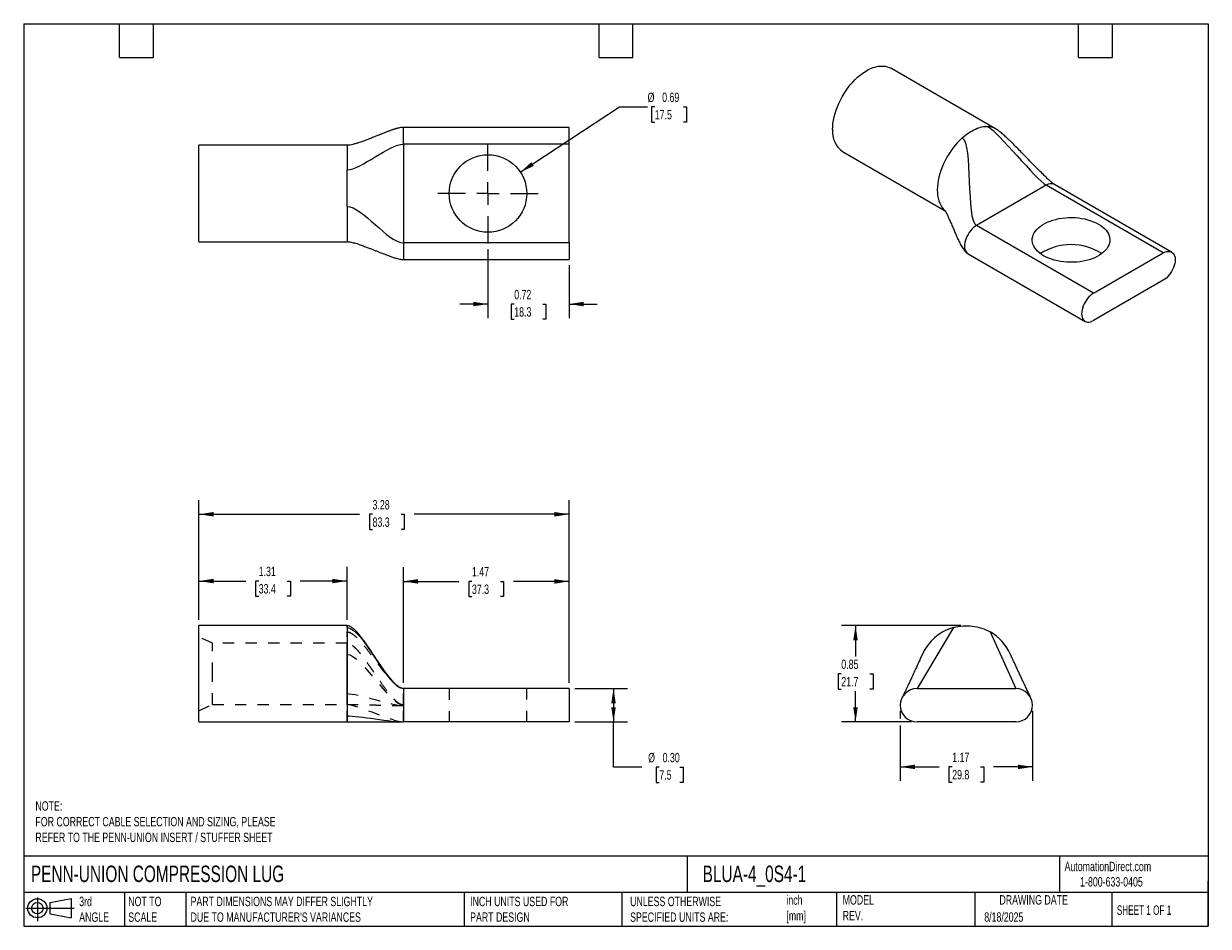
# Model space of a CAD drawing. Header units: inches. Extents: x 0.2 to 10.8, y 0.2 to 8.2.
import ezdxf

# ---------------------------------------------------------------- set-up
doc = ezdxf.new("R2010")
doc.units = ezdxf.units.IN
doc.header["$MEASUREMENT"] = 0
for name, pattern in [('SLD-Center', [0.75, 0.6, -0.05, 0.05, -0.05]), ('SLD-Dashed', [0.075, 0.05, -0.025]), ('SLD-Solid', [0])]:
    doc.linetypes.add(name, pattern=pattern)
for name, color, linetype in [('CENTER', 40, 'SLD-Center'), ('HIDDEN', 102, 'SLD-Dashed'), ('SLD-DEFPOINTS', 7, 'Continuous')]:
    doc.layers.add(name, color=color, linetype=linetype)
doc.layers.add('DIMENSIONS', color=140, linetype='SLD-Solid', lineweight=25)
doc.layers.add('TEXT', color=140, linetype='SLD-Solid', lineweight=25)
doc.styles.add('SLDTEXTSTYLE0', font='TXT', dxfattribs={"width": 0.7})
doc.styles.add('SLDTEXTSTYLE1', font='TXT', dxfattribs={"width": 0.65})
doc.dimstyles.new('SLDDIMSTYLE0', dxfattribs={"dimtxt": 0.084961, "dimasz": 0.13, "dimexe": 0, "dimexo": 0.0625, "dimgap": 0.02124, "dimtad": 0, "dimtih": 1, "dimtoh": 1, "dimrnd": 1e-09, "dimzin": 12, "dimdsep": 46, "dimtxsty": 'SLDTEXTSTYLE0', "dimsah": 1, "dimcen": 0.09, "dimadec": 0, "dimazin": 3, "dimtfac": 1, "dimtofl": 0, "dimtmove": 0, "dimatfit": 3, "dimfxl": 0, "dimfrac": 2, "dimtolj": 1, "dimtzin": 12, "dimarcsym": 0})
doc.dimstyles.new('SLDDIMSTYLE1', dxfattribs={"dimtxt": 0.084961, "dimasz": 0.13, "dimexe": 0, "dimexo": 0.0625, "dimgap": 0.02124, "dimtad": 0, "dimtih": 1, "dimtoh": 1, "dimrnd": 1e-09, "dimzin": 0, "dimdsep": 46, "dimtxsty": 'SLDTEXTSTYLE0', "dimsah": 1, "dimcen": 0.09, "dimadec": 0, "dimazin": 0, "dimtfac": 1, "dimtofl": 0, "dimtmove": 0, "dimatfit": 3, "dimfxl": 0, "dimfrac": 2, "dimtolj": 1, "dimtzin": 12, "dimarcsym": 0})
doc.dimstyles.new('SLDDIMSTYLE2', dxfattribs={"dimtxt": 0.084961, "dimasz": 0.13, "dimexe": 0, "dimexo": 0.0625, "dimgap": 0.02124, "dimtad": 0, "dimtih": 1, "dimtoh": 1, "dimrnd": 1e-09, "dimdsep": 46, "dimtxsty": 'SLDTEXTSTYLE0', "dimsah": 1, "dimcen": 0.09, "dimadec": 0, "dimazin": 2, "dimtfac": 1, "dimtofl": 0, "dimtmove": 0, "dimatfit": 3, "dimfxl": 0, "dimfrac": 2, "dimtolj": 1, "dimtzin": 12, "dimarcsym": 0})
doc.dimstyles.new('SLDDIMSTYLE3', dxfattribs={"dimtxt": 0.084961, "dimasz": 0.13, "dimexe": 0, "dimexo": 0.0625, "dimgap": 0.02124, "dimtad": 0, "dimtih": 1, "dimtoh": 1, "dimrnd": 1e-09, "dimdsep": 46, "dimtxsty": 'SLDTEXTSTYLE0', "dimsah": 1, "dimcen": 0.09, "dimadec": 0, "dimazin": 2, "dimtfac": 1, "dimtmove": 0, "dimatfit": 0, "dimfxl": 0, "dimfrac": 2, "dimtolj": 1, "dimtzin": 12, "dimarcsym": 0})
doc.dimstyles.new('SLDDIMSTYLE4', dxfattribs={"dimtxt": 0.084961, "dimasz": 0.13, "dimexe": 0, "dimexo": 0.0625, "dimgap": 0.02124, "dimtad": 0, "dimtih": 1, "dimtoh": 1, "dimrnd": 1e-09, "dimdsep": 46, "dimtxsty": 'SLDTEXTSTYLE0', "dimsah": 1, "dimcen": 0, "dimadec": 0, "dimazin": 2, "dimtfac": 1, "dimtofl": 0, "dimtmove": 0, "dimatfit": 3, "dimfxl": 0, "dimfrac": 2, "dimtolj": 1, "dimtzin": 12, "dimarcsym": 0})

# ---------------------------------------------------------------- blocks, each defined once
blk = doc.blocks.new('Block11')
at = {"color": 7, "linetype": 'SLD-Solid', "lineweight": 18}
for p, q in [((0, 0.113), (0.428, 0.113)), ((0.102, 0.209), (0.102, 0)), ((0.216, 0.164), (0.401, 0.198)), ((0.216, 0.063), (0.216, 0.164)), ((0.401, 0.198), (0.401, 0.029)), ((0.216, 0.063), (0.401, 0.029))]:
    blk.add_line(p, q, dxfattribs=at)
for radius in [0.0846, 0.0506]:
    blk.add_circle((0.102, 0.113), radius, dxfattribs=at)
blk = doc.blocks.new('Block12')
at = {"layer": 'SLD-DEFPOINTS'}
blk.add_blockref('Block11', (0, 0), dxfattribs=at)
blk = doc.blocks.new('_D')
at = {"layer": 'DIMENSIONS'}
for p, q in [((1.803, 2.965), (1.803, 3.435)), ((3.116, 2.965), (3.116, 3.435)), ((1.803, 3.31), (2.218, 3.31)), ((2.333, 3.31), (2.304, 3.31)), ((2.304, 3.31), (2.304, 3.175)), ((2.585, 3.31), (2.614, 3.31)), ((2.614, 3.31), (2.614, 3.175)), ((3.116, 3.31), (2.701, 3.31)), ((2.304, 3.175), (2.333, 3.175)), ((2.614, 3.175), (2.585, 3.175))]:
    blk.add_line(p, q, dxfattribs=at)
for points in [[(1.803, 3.31), (1.933, 3.29), (1.933, 3.33)], [(3.116, 3.31), (2.986, 3.33), (2.986, 3.29)]]:
    blk.add_solid(points, dxfattribs=at)
at = {"layer": 'DIMENSIONS', "char_height": 0.0833, "attachment_point": 1, "style": 'SLDTEXTSTYLE0'}
for s, insert in [('1.31', (2.333, 3.437)), ('33.4', (2.333, 3.283))]:
    blk.add_mtext(s, dxfattribs=dict(at, insert=insert))
blk = doc.blocks.new('_D_1')
at = {"layer": 'DIMENSIONS'}
for p, q in [((3.615, 2.407), (3.615, 3.432)), ((5.084, 2.407), (5.084, 3.432)), ((3.615, 3.307), (4.108, 3.307)), ((4.223, 3.307), (4.195, 3.307)), ((4.195, 3.307), (4.195, 3.172)), ((4.476, 3.307), (4.504, 3.307)), ((4.504, 3.307), (4.504, 3.172)), ((5.084, 3.307), (4.591, 3.307)), ((4.195, 3.172), (4.223, 3.172)), ((4.504, 3.172), (4.476, 3.172))]:
    blk.add_line(p, q, dxfattribs=at)
for points in [[(3.615, 3.307), (3.745, 3.287), (3.745, 3.327)], [(5.084, 3.307), (4.954, 3.327), (4.954, 3.287)]]:
    blk.add_solid(points, dxfattribs=at)
at = {"layer": 'DIMENSIONS', "char_height": 0.0833, "attachment_point": 1, "style": 'SLDTEXTSTYLE0'}
for s, insert in [('1.47', (4.223, 3.434)), ('37.3', (4.223, 3.279))]:
    blk.add_mtext(s, dxfattribs=dict(at, insert=insert))
blk = doc.blocks.new('_D_2')
at = {"layer": 'DIMENSIONS'}
for p, q in [((5.134, 2.357), (5.603, 2.357)), ((5.478, 2.357), (5.478, 2.061)), ((5.134, 2.061), (5.603, 2.061)), ((5.478, 1.661), (5.478, 2.061)), ((5.728, 1.661), (5.478, 1.661)), ((5.884, 1.661), (5.856, 1.661)), ((5.856, 1.661), (5.856, 1.526)), ((6.066, 1.661), (6.095, 1.661)), ((6.095, 1.661), (6.095, 1.526)), ((5.856, 1.526), (5.884, 1.526)), ((6.095, 1.526), (6.066, 1.526))]:
    blk.add_line(p, q, dxfattribs=at)
for points in [[(5.478, 2.357), (5.458, 2.227), (5.498, 2.227)], [(5.478, 2.061), (5.498, 2.191), (5.458, 2.191)]]:
    blk.add_solid(points, dxfattribs=at)
at = {"layer": 'DIMENSIONS', "char_height": 0.0833, "attachment_point": 1, "style": 'SLDTEXTSTYLE0'}
for s, insert in [('%%c', (5.785, 1.787)), ('0.30', (5.913, 1.787)), ('7.5', (5.884, 1.633))]:
    blk.add_mtext(s, dxfattribs=dict(at, insert=insert))
blk = doc.blocks.new('_D_3')
at = {"layer": 'DIMENSIONS'}
for p, q in [((1.803, 2.965), (1.803, 4.027)), ((5.084, 2.407), (5.084, 4.027)), ((1.803, 3.902), (3.227, 3.902)), ((3.342, 3.902), (3.314, 3.902)), ((3.314, 3.902), (3.314, 3.767)), ((3.595, 3.902), (3.623, 3.902)), ((3.623, 3.902), (3.623, 3.767)), ((5.084, 3.902), (3.71, 3.902)), ((3.314, 3.767), (3.342, 3.767)), ((3.623, 3.767), (3.595, 3.767))]:
    blk.add_line(p, q, dxfattribs=at)
for points in [[(1.803, 3.902), (1.933, 3.882), (1.933, 3.922)], [(5.084, 3.902), (4.954, 3.922), (4.954, 3.882)]]:
    blk.add_solid(points, dxfattribs=at)
at = {"layer": 'DIMENSIONS', "char_height": 0.0833, "attachment_point": 1, "style": 'SLDTEXTSTYLE0'}
for s, insert in [('3.28', (3.342, 4.028)), ('83.3', (3.342, 3.874))]:
    blk.add_mtext(s, dxfattribs=dict(at, insert=insert))
blk = doc.blocks.new('_D_4')
at = {"layer": 'DIMENSIONS'}
for p, q in [((8.556, 2.915), (7.498, 2.915)), ((7.623, 2.915), (7.623, 2.642)), ((7.497, 2.488), (7.468, 2.488)), ((7.468, 2.488), (7.468, 2.353)), ((7.749, 2.488), (7.778, 2.488)), ((7.778, 2.488), (7.778, 2.353)), ((7.468, 2.353), (7.497, 2.353)), ((7.623, 2.061), (7.623, 2.333)), ((7.778, 2.353), (7.749, 2.353)), ((8.118, 2.061), (7.498, 2.061))]:
    blk.add_line(p, q, dxfattribs=at)
for points in [[(7.623, 2.915), (7.603, 2.785), (7.643, 2.785)], [(7.623, 2.061), (7.643, 2.191), (7.603, 2.191)]]:
    blk.add_solid(points, dxfattribs=at)
at = {"layer": 'DIMENSIONS', "char_height": 0.0833, "attachment_point": 1, "style": 'SLDTEXTSTYLE0'}
for s, insert in [('0.85', (7.497, 2.614)), ('21.7', (7.497, 2.46))]:
    blk.add_mtext(s, dxfattribs=dict(at, insert=insert))
blk = doc.blocks.new('_D_5')
at = {"layer": 'DIMENSIONS'}
for p, q in [((8.02, 2.159), (8.02, 2.091)), ((9.192, 2.159), (9.192, 1.538)), ((8.02, 2.031), (8.02, 1.538)), ((8.02, 1.663), (8.365, 1.663)), ((8.48, 1.663), (8.451, 1.663)), ((8.451, 1.663), (8.451, 1.528)), ((8.732, 1.663), (8.761, 1.663)), ((8.761, 1.663), (8.761, 1.528)), ((9.192, 1.663), (8.847, 1.663)), ((8.451, 1.528), (8.48, 1.528)), ((8.761, 1.528), (8.732, 1.528))]:
    blk.add_line(p, q, dxfattribs=at)
for points in [[(8.02, 1.663), (8.15, 1.643), (8.15, 1.683)], [(9.192, 1.663), (9.062, 1.683), (9.062, 1.643)]]:
    blk.add_solid(points, dxfattribs=at)
at = {"layer": 'DIMENSIONS', "char_height": 0.0833, "attachment_point": 1, "style": 'SLDTEXTSTYLE0'}
for s, insert in [('1.17', (8.48, 1.79)), ('29.8', (8.48, 1.636))]:
    blk.add_mtext(s, dxfattribs=dict(at, insert=insert))
blk = doc.blocks.new('_D_6')
at = {"layer": 'DIMENSIONS'}
for p, q in [((4.365, 6.252), (4.365, 5.64)), ((5.084, 6.11), (5.084, 5.64)), ((4.365, 5.765), (4.115, 5.765)), ((4.598, 5.765), (4.57, 5.765)), ((4.57, 5.765), (4.57, 5.63)), ((4.851, 5.765), (4.879, 5.765)), ((4.879, 5.765), (4.879, 5.63)), ((5.084, 5.765), (5.334, 5.765)), ((4.57, 5.63), (4.598, 5.63)), ((4.879, 5.63), (4.851, 5.63))]:
    blk.add_line(p, q, dxfattribs=at)
for points in [[(4.365, 5.765), (4.235, 5.785), (4.235, 5.745)], [(5.084, 5.765), (5.214, 5.745), (5.214, 5.785)]]:
    blk.add_solid(points, dxfattribs=at)
at = {"layer": 'DIMENSIONS', "char_height": 0.0833, "attachment_point": 1, "style": 'SLDTEXTSTYLE0'}
for s, insert in [('0.72', (4.598, 5.891)), ('18.3', (4.598, 5.737))]:
    blk.add_mtext(s, dxfattribs=dict(at, insert=insert))
blk = doc.blocks.new('_D_7')
at = {"layer": 'DIMENSIONS'}
for p, q in [((4.652, 6.934), (5.53, 7.512)), ((5.53, 7.512), (5.78, 7.512)), ((5.844, 7.512), (5.816, 7.512)), ((5.816, 7.512), (5.816, 7.377)), ((6.097, 7.512), (6.125, 7.512)), ((6.125, 7.512), (6.125, 7.377)), ((5.816, 7.377), (5.844, 7.377)), ((6.125, 7.377), (6.097, 7.377))]:
    blk.add_line(p, q, dxfattribs=at)
blk.add_solid([(4.652, 6.934), (4.772, 6.989), (4.75, 7.023)], dxfattribs=at)
at = {"layer": 'DIMENSIONS', "char_height": 0.0833, "attachment_point": 1, "style": 'SLDTEXTSTYLE0'}
for s, insert in [('%%c', (5.78, 7.639)), ('0.69', (5.909, 7.639)), ('17.5', (5.844, 7.485))]:
    blk.add_mtext(s, dxfattribs=dict(at, insert=insert))
blk = doc.blocks.new('SW_CENTERMARKSYMBOL_0')
at = {"layer": 'CENTER', "color": 0}
for p, q in [((0, 0.2), (0, 0.44375)), ((-0.2, 0), (-0.44375, 0)), ((0, 0), (-0.1, 0)), ((0, 0), (0, 0.1)), ((0, 0), (0, -0.1)), ((0, 0), (0.1, 0)), ((0.2, 0), (0.44375, 0)), ((0, -0.2), (0, -0.44375))]:
    blk.add_line(p, q, dxfattribs=at)

msp = doc.modelspace()

# ---------------------------------------------------------------- linework, layer by layer
for p, q in [((8.863, 7.319), (7.935, 7.855)), ((5.084, 7.331), (3.615, 7.331)), ((3.615, 7.183), (3.615, 7.331)), ((5.084, 7.183), (5.084, 7.331)), ((3.116, 7.172), (1.803, 7.172)), ((1.803, 6.318), (1.803, 7.172)), ((3.116, 7.172), (3.116, 6.955)), ((3.615, 7.183), (3.615, 6.308)), ((5.084, 7.183), (3.615, 7.183)), ((5.084, 6.308), (5.084, 7.183)), ((7.508, 7.116), (8.419, 6.59)), ((10.425, 6.226), (9.387, 6.825)), ((9.313, 6.818), (8.694, 6.461)), ((10.351, 6.218), (9.313, 6.818)), ((3.116, 6.631), (3.116, 6.318)), ((9.732, 5.861), (8.694, 6.461)), ((1.803, 6.318), (3.116, 6.318)), ((5.084, 6.308), (3.615, 6.308)), ((3.615, 6.308), (3.615, 6.16)), ((5.084, 6.308), (5.084, 6.16)), ((8.62, 6.211), (9.658, 5.611)), ((9.732, 5.861), (10.351, 6.218)), ((3.615, 6.16), (5.084, 6.16)), ((10.351, 5.976), (9.732, 5.619)), ((3.116, 2.915), (1.803, 2.915)), ((1.803, 2.488), (1.803, 2.915)), ((3.116, 2.914), (3.116, 2.915)), ((3.116, 2.899), (3.116, 2.116)), ((1.803, 2.061), (1.803, 2.488)), ((3.615, 2.357), (3.615, 2.061)), ((5.084, 2.357), (3.615, 2.357)), ((5.084, 2.357), (5.084, 2.061)), ((8.168, 2.357), (9.043, 2.357)), ((3.116, 2.116), (3.116, 2.061)), ((1.803, 2.061), (3.116, 2.061)), ((5.084, 2.061), (3.615, 2.061)), ((9.043, 2.061), (8.168, 2.061))]:
    msp.add_line(p, q)
at = {"flags": 128}
for points in [[(7.42, 7.311), (7.421, 7.338), (7.423, 7.366), (7.428, 7.395), (7.434, 7.425), (7.442, 7.454), (7.451, 7.484), (7.462, 7.514), (7.475, 7.544), (7.489, 7.573), (7.504, 7.602), (7.521, 7.63), (7.539, 7.657), (7.557, 7.683), (7.577, 7.709), (7.598, 7.732), (7.62, 7.755), (7.642, 7.776), (7.664, 7.795), (7.687, 7.812), (7.71, 7.827), (7.733, 7.841), (7.756, 7.852), (7.779, 7.861), (7.802, 7.868), (7.824, 7.873), (7.845, 7.875), (7.866, 7.875), (7.886, 7.873), (7.905, 7.868), (7.922, 7.862), (7.935, 7.855)], [(8.569, 7.238), (8.547, 7.218), (8.526, 7.196), (8.505, 7.172), (8.485, 7.147), (8.467, 7.121), (8.449, 7.094), (8.432, 7.066), (8.417, 7.037), (8.403, 7.008), (8.391, 6.979), (8.38, 6.949), (8.37, 6.919), (8.362, 6.89), (8.356, 6.861), (8.352, 6.832), (8.349, 6.805), (8.348, 6.777), (8.349, 6.751), (8.351, 6.726), (8.355, 6.703), (8.361, 6.681), (8.369, 6.66), (8.378, 6.641), (8.389, 6.624), (8.401, 6.608), (8.415, 6.595), (8.415, 6.595)], [(9.29, 6.193), (9.271, 6.205), (9.253, 6.219), (9.237, 6.233), (9.223, 6.248), (9.212, 6.263), (9.203, 6.279), (9.196, 6.296), (9.192, 6.312), (9.19, 6.329), (9.19, 6.346), (9.194, 6.363), (9.199, 6.379), (9.207, 6.395), (9.217, 6.411), (9.23, 6.426), (9.245, 6.441), (9.262, 6.455), (9.28, 6.467), (9.301, 6.479), (9.323, 6.49), (9.347, 6.5), (9.372, 6.508), (9.399, 6.516), (9.426, 6.522), (9.454, 6.526), (9.483, 6.529), (9.512, 6.531), (9.541, 6.532), (9.57, 6.531), (9.599, 6.528), (9.627, 6.524), (9.655, 6.519), (9.682, 6.512), (9.708, 6.504), (9.732, 6.495), (9.755, 6.485), (9.777, 6.474), (9.796, 6.461), (9.814, 6.448), (9.83, 6.434), (9.844, 6.419), (9.855, 6.403), (9.864, 6.387), (9.871, 6.371), (9.875, 6.354), (9.877, 6.337), (9.877, 6.321), (9.873, 6.304), (9.868, 6.287), (9.86, 6.271), (9.85, 6.255), (9.837, 6.24), (9.822, 6.226), (9.805, 6.212), (9.787, 6.199), (9.766, 6.187), (9.744, 6.176), (9.72, 6.167), (9.695, 6.158), (9.668, 6.151), (9.641, 6.145), (9.613, 6.14), (9.584, 6.137), (9.555, 6.135), (9.526, 6.135), (9.497, 6.136), (9.468, 6.138), (9.44, 6.142), (9.412, 6.148), (9.385, 6.154), (9.36, 6.162), (9.335, 6.171), (9.312, 6.182), (9.29, 6.193)], [(8.694, 6.461), (8.68, 6.452), (8.667, 6.441), (8.654, 6.428), (8.641, 6.414), (8.63, 6.399), (8.62, 6.382), (8.611, 6.365), (8.603, 6.348), (8.597, 6.33), (8.592, 6.312), (8.59, 6.295), (8.589, 6.279), (8.59, 6.264), (8.592, 6.25), (8.597, 6.237), (8.603, 6.227), (8.611, 6.218), (8.62, 6.211), (8.62, 6.211)], [(10.351, 6.218), (10.365, 6.225), (10.378, 6.23), (10.391, 6.232), (10.404, 6.232), (10.415, 6.23), (10.425, 6.226), (10.434, 6.219), (10.442, 6.21), (10.448, 6.2), (10.453, 6.187), (10.455, 6.173), (10.456, 6.158), (10.455, 6.141), (10.453, 6.124), (10.448, 6.107), (10.442, 6.089), (10.434, 6.072), (10.425, 6.054), (10.415, 6.038), (10.404, 6.023), (10.391, 6.008), (10.378, 5.996), (10.365, 5.985), (10.351, 5.976)], [(9.732, 5.861), (9.719, 5.852), (9.705, 5.841), (9.692, 5.829), (9.68, 5.815), (9.669, 5.799), (9.658, 5.783), (9.649, 5.766), (9.641, 5.748), (9.635, 5.73), (9.631, 5.713), (9.628, 5.696), (9.627, 5.679), (9.628, 5.664), (9.631, 5.65), (9.635, 5.638), (9.641, 5.627), (9.649, 5.618), (9.658, 5.611), (9.669, 5.607), (9.68, 5.605), (9.692, 5.605), (9.705, 5.607), (9.719, 5.612), (9.732, 5.619)]]:
    msp.add_lwpolyline(points, dxfattribs=at)
msp.add_circle((4.365, 6.745), 0.344)
for centre, radius, start, end in [((7.635, 7.291), 0.216, 174.5938, 234.094), ((8.789, 7.188), 0.151, 60.3241, 86.3728), ((9.356, 6.757), 0.075, 65.8432, 125.4672), ((9.534, 5.788), 0.504, 57.2889, 122.7111), ((8.606, 2.488), 0.427, 105.6037, 156.2284), ((8.606, 2.488), 0.427, 23.5509, 60.6037), ((8.168, 2.209), 0.148, 90, 270), ((9.043, 2.209), 0.148, 270, 90)]:
    msp.add_arc(centre, radius, start, end)
for points, knots in [([(3.615, 7.331), (3.611, 7.331), (3.603, 7.331), (3.588, 7.329), (3.572, 7.325), (3.558, 7.322), (3.548, 7.319), (3.54, 7.316), (3.532, 7.314), (3.523, 7.311), (3.513, 7.307), (3.502, 7.303), (3.485, 7.297), (3.462, 7.288), (3.435, 7.277), (3.41, 7.267), (3.39, 7.259), (3.373, 7.253), (3.358, 7.247), (3.341, 7.24), (3.319, 7.231), (3.291, 7.22), (3.26, 7.209), (3.228, 7.198), (3.197, 7.188), (3.169, 7.18), (3.146, 7.175), (3.128, 7.173), (3.12, 7.173), (3.116, 7.172)], [0, 0, 0, 0, 0.02019, 0.040391, 0.078189, 0.107052, 0.12385, 0.137459, 0.153075, 0.170837, 0.190879, 0.213324, 0.238277, 0.298464, 0.357831, 0.410262, 0.453651, 0.488986, 0.514444, 0.551857, 0.600839, 0.660344, 0.728398, 0.801735, 0.857346, 0.910589, 0.958637, 0.980126, 1, 1, 1, 1]), ([(8.569, 7.238), (8.607, 7.273), (8.647, 7.299), (8.725, 7.334), (8.764, 7.341), (8.798, 7.339)], [0, 0, 0, 0, 0.5, 0.5, 1, 1, 1, 1]), ([(9.387, 6.825), (9.384, 6.827), (9.38, 6.83), (9.371, 6.836), (9.364, 6.842), (9.352, 6.852), (9.334, 6.868), (9.308, 6.893), (9.276, 6.924), (9.237, 6.963), (9.192, 7.009), (9.147, 7.055), (9.104, 7.099), (9.065, 7.139), (9.027, 7.177), (8.996, 7.208), (8.971, 7.231), (8.954, 7.248), (8.938, 7.262), (8.923, 7.276), (8.906, 7.289), (8.886, 7.305), (8.871, 7.314), (8.863, 7.319)], [0, 0, 0, 0, 0.020349, 0.037084, 0.050529, 0.060552, 0.101309, 0.148609, 0.202592, 0.284163, 0.374504, 0.469665, 0.550048, 0.628729, 0.703753, 0.772096, 0.807994, 0.840761, 0.87072, 0.894302, 0.925729, 0.962259, 1, 1, 1, 1]), ([(3.116, 6.631), (3.116, 6.684), (3.116, 6.741), (3.116, 6.852), (3.116, 6.906), (3.116, 6.955)], [0, 0, 0, 0, 0.5, 0.5, 1, 1, 1, 1]), ([(8.416, 6.596), (8.416, 6.596), (8.415, 6.596), (8.417, 6.593), (8.419, 6.589), (8.424, 6.581), (8.43, 6.569), (8.438, 6.554), (8.447, 6.534), (8.458, 6.508), (8.473, 6.474), (8.489, 6.437), (8.504, 6.401), (8.517, 6.369), (8.529, 6.344), (8.538, 6.324), (8.547, 6.306), (8.556, 6.288), (8.567, 6.269), (8.58, 6.249), (8.594, 6.232), (8.607, 6.219), (8.615, 6.214), (8.62, 6.211)], [0, 0, 0, 0, 0.021899, 0.053372, 0.079614, 0.108284, 0.15562, 0.201308, 0.242529, 0.311639, 0.394496, 0.485493, 0.56649, 0.636089, 0.698151, 0.735662, 0.771483, 0.815936, 0.854583, 0.897289, 0.946521, 0.972722, 1, 1, 1, 1]), ([(3.116, 6.318), (3.121, 6.318), (3.134, 6.318), (3.153, 6.314), (3.172, 6.309), (3.199, 6.302), (3.232, 6.291), (3.269, 6.277), (3.302, 6.265), (3.331, 6.254), (3.357, 6.243), (3.385, 6.232), (3.416, 6.22), (3.449, 6.207), (3.481, 6.195), (3.512, 6.183), (3.539, 6.175), (3.562, 6.168), (3.58, 6.164), (3.598, 6.16), (3.61, 6.16), (3.615, 6.16)], [0, 0, 0, 0, 0.028843, 0.062171, 0.099149, 0.138561, 0.219973, 0.298508, 0.368763, 0.427535, 0.481454, 0.535603, 0.607264, 0.677148, 0.744605, 0.803948, 0.871774, 0.906537, 0.940247, 0.971647, 1, 1, 1, 1]), ([(3.615, 2.357), (3.61, 2.358), (3.6, 2.359), (3.586, 2.366), (3.572, 2.374), (3.554, 2.388), (3.536, 2.405), (3.518, 2.425), (3.504, 2.442), (3.492, 2.456), (3.482, 2.47), (3.468, 2.488), (3.451, 2.51), (3.432, 2.538), (3.412, 2.566), (3.394, 2.593), (3.378, 2.616), (3.365, 2.637), (3.349, 2.66), (3.332, 2.686), (3.312, 2.716), (3.289, 2.749), (3.264, 2.784), (3.237, 2.82), (3.211, 2.851), (3.186, 2.877), (3.163, 2.896), (3.143, 2.908), (3.127, 2.914), (3.12, 2.914), (3.116, 2.914)], [0, 0, 0, 0, 0.020053, 0.040765, 0.062034, 0.083355, 0.12378, 0.158107, 0.184689, 0.209336, 0.233924, 0.25829, 0.305821, 0.352217, 0.398342, 0.444477, 0.475325, 0.506257, 0.539597, 0.579486, 0.625855, 0.67805, 0.734839, 0.794324, 0.853865, 0.896566, 0.935843, 0.970321, 0.985664, 1, 1, 1, 1]), ([(3.116, 2.899), (3.116, 2.903), (3.116, 2.912), (3.116, 2.914), (3.116, 2.914)], [0, 0, 0, 0, 0.52682, 1, 1, 1, 1]), ([(8.491, 2.899), (8.545, 2.914), (8.602, 2.918), (8.713, 2.905), (8.767, 2.887), (8.816, 2.86)], [0, 0, 0, 0, 0.5, 0.5, 1, 1, 1, 1]), ([(8.215, 2.66), (8.215, 2.66), (8.215, 2.66), (8.214, 2.656), (8.209, 2.646), (8.201, 2.63), (8.193, 2.612), (8.186, 2.596), (8.179, 2.582), (8.173, 2.568), (8.166, 2.552), (8.157, 2.533), (8.146, 2.51), (8.135, 2.487), (8.126, 2.466), (8.118, 2.449), (8.11, 2.431), (8.1, 2.412), (8.091, 2.391), (8.08, 2.368), (8.069, 2.345), (8.06, 2.326), (8.054, 2.314), (8.05, 2.306), (8.046, 2.298), (8.043, 2.29), (8.039, 2.283), (8.037, 2.279), (8.037, 2.279), (8.038, 2.279)], [0, 0, 0, 0, 0.00871, 0.029726, 0.07329, 0.127538, 0.171551, 0.210409, 0.244555, 0.273775, 0.306609, 0.353273, 0.408885, 0.464327, 0.509311, 0.54517, 0.584215, 0.630495, 0.67916, 0.728809, 0.789602, 0.846092, 0.863508, 0.883275, 0.91041, 0.93438, 0.960114, 0.986419, 1, 1, 1, 1]), ([(9.174, 2.28), (9.174, 2.28), (9.174, 2.28), (9.172, 2.285), (9.167, 2.294), (9.161, 2.307), (9.155, 2.319), (9.149, 2.333), (9.142, 2.348), (9.134, 2.365), (9.125, 2.384), (9.116, 2.404), (9.106, 2.424), (9.097, 2.445), (9.087, 2.465), (9.078, 2.484), (9.07, 2.501), (9.063, 2.517), (9.055, 2.533), (9.047, 2.551), (9.039, 2.569), (9.031, 2.586), (9.024, 2.601), (9.018, 2.613), (9.014, 2.623), (9.009, 2.632), (9.005, 2.641), (9.001, 2.649), (8.999, 2.655), (8.997, 2.659), (8.997, 2.659), (8.997, 2.658)], [0, 0, 0, 0, 0.012062, 0.036658, 0.075076, 0.113223, 0.14842, 0.178515, 0.219698, 0.257449, 0.299885, 0.346774, 0.394444, 0.441316, 0.486956, 0.530281, 0.570859, 0.605301, 0.639035, 0.680831, 0.72949, 0.768927, 0.804873, 0.837474, 0.857575, 0.883789, 0.914573, 0.939445, 0.964751, 0.989616, 1, 1, 1, 1]), ([(3.116, 2.061), (3.124, 2.061), (3.142, 2.061), (3.171, 2.061), (3.206, 2.061), (3.244, 2.061), (3.286, 2.061), (3.332, 2.061), (3.38, 2.061), (3.423, 2.061), (3.46, 2.061), (3.488, 2.061), (3.512, 2.061), (3.531, 2.061), (3.546, 2.061), (3.558, 2.061), (3.571, 2.061), (3.583, 2.061), (3.593, 2.061), (3.602, 2.061), (3.609, 2.061), (3.613, 2.061), (3.615, 2.061)], [0, 0, 0, 0, 0.031421, 0.072677, 0.122321, 0.178849, 0.240891, 0.307101, 0.375756, 0.443726, 0.487063, 0.528161, 0.567281, 0.596155, 0.625775, 0.657305, 0.691193, 0.749894, 0.812395, 0.876361, 0.939541, 1, 1, 1, 1])]:
    msp.add_open_spline(points, degree=3, knots=knots)
for points in [[(8.798, 7.339), (8.886, 7.288), (9.225, 6.869), (9.313, 6.818)], [(3.116, 6.955), (3.24, 6.955), (3.491, 7.183), (3.615, 7.183)], [(8.569, 7.238), (8.664, 7.184), (8.599, 6.516), (8.694, 6.461)], [(3.116, 6.631), (3.25, 6.631), (3.481, 6.308), (3.615, 6.308)], [(3.116, 2.899), (3.25, 2.899), (3.481, 2.357), (3.615, 2.357)], [(8.491, 2.899), (8.491, 2.899), (8.168, 2.357), (8.168, 2.357)], [(8.816, 2.86), (8.816, 2.86), (9.043, 2.357), (9.043, 2.357)], [(3.116, 2.116), (3.208, 2.116), (3.523, 2.061), (3.615, 2.061)]]:
    msp.add_open_spline(points, degree=3)
at = {"layer": 'HIDDEN'}
for p, q in [((3.116, 2.217), (3.116, 2.86)), ((1.923, 2.759), (1.803, 2.814)), ((1.923, 2.488), (1.923, 2.759)), ((3.116, 2.759), (1.923, 2.759)), ((3.116, 2.313), (3.116, 2.662)), ((3.116, 2.662), (3.116, 2.313)), ((1.923, 2.217), (1.923, 2.488)), ((3.116, 2.313), (3.116, 2.217)), ((3.615, 2.214), (3.615, 2.357)), ((4.021, 2.357), (4.021, 2.061)), ((4.709, 2.061), (4.709, 2.357)), ((1.803, 2.161), (1.923, 2.217)), ((1.923, 2.217), (3.116, 2.217)), ((3.116, 2.061), (3.116, 2.217)), ((3.615, 2.211), (3.615, 2.206)), ((3.615, 2.061), (3.615, 2.204))]:
    msp.add_line(p, q, dxfattribs=at)
for points, knots in [([(3.116, 2.915), (3.116, 2.915), (3.116, 2.91), (3.116, 2.891), (3.116, 2.877), (3.116, 2.86)], [0, 0, 0, 0, 0.5, 0.5, 1, 1, 1, 1]), ([(3.116, 2.86), (3.122, 2.859), (3.137, 2.857), (3.156, 2.847), (3.174, 2.834), (3.194, 2.817), (3.215, 2.796), (3.239, 2.77), (3.27, 2.734), (3.308, 2.685), (3.353, 2.625), (3.395, 2.569), (3.433, 2.519), (3.466, 2.478), (3.498, 2.44), (3.528, 2.409), (3.555, 2.384), (3.578, 2.369), (3.593, 2.361), (3.6, 2.36), (3.6, 2.36)], [0, 0, 0, 0, 0.026332, 0.058104, 0.087571, 0.120995, 0.165631, 0.214994, 0.268398, 0.37143, 0.480411, 0.590662, 0.671351, 0.748143, 0.819133, 0.882535, 0.930828, 0.971367, 0.997835, 1, 1, 1, 1]), ([(3.615, 2.211), (3.61, 2.212), (3.597, 2.214), (3.577, 2.224), (3.554, 2.242), (3.53, 2.265), (3.508, 2.29), (3.475, 2.33), (3.433, 2.387), (3.393, 2.445), (3.363, 2.488), (3.344, 2.517), (3.324, 2.546), (3.301, 2.577), (3.274, 2.615), (3.241, 2.659), (3.208, 2.698), (3.18, 2.725), (3.159, 2.742), (3.138, 2.755), (3.123, 2.757), (3.116, 2.759)], [0, 0, 0, 0, 0.0227399, 0.0479235, 0.0901126, 0.13553, 0.1814713, 0.2256202, 0.3405647, 0.4589145, 0.505596, 0.551308, 0.5959873, 0.6461813, 0.7038283, 0.7832749, 0.8650418, 0.9040915, 0.9401917, 0.9722066, 1, 1, 1, 1]), ([(3.116, 2.217), (3.125, 2.216), (3.144, 2.216), (3.175, 2.216), (3.209, 2.215), (3.242, 2.214), (3.273, 2.214), (3.302, 2.213), (3.33, 2.212), (3.358, 2.212), (3.385, 2.211), (3.413, 2.21), (3.441, 2.21), (3.469, 2.209), (3.498, 2.208), (3.528, 2.208), (3.559, 2.207), (3.588, 2.207), (3.607, 2.207), (3.615, 2.206)], [0, 0, 0, 0, 0.0532224, 0.1176074, 0.1862052, 0.2539581, 0.317325, 0.3739465, 0.4302669, 0.4835433, 0.5383122, 0.59406, 0.6513409, 0.7083096, 0.7644365, 0.8243879, 0.8873491, 0.9482761, 1, 1, 1, 1])]:
    msp.add_open_spline(points, degree=3, knots=knots, dxfattribs=at)
for points in [[(3.116, 2.662), (3.116, 2.677), (3.116, 2.705), (3.116, 2.735), (3.116, 2.754), (3.116, 2.761), (3.116, 2.754), (3.116, 2.735), (3.116, 2.705), (3.116, 2.677), (3.116, 2.662)], [(3.116, 2.662), (3.234, 2.662), (3.497, 2.211), (3.615, 2.211)], [(3.116, 2.313), (3.209, 2.313), (3.522, 2.206), (3.615, 2.206)], [(3.116, 2.217), (3.205, 2.217), (3.526, 2.061), (3.615, 2.061)]]:
    msp.add_open_spline(points, degree=3, dxfattribs=at)
at = {"layer": 'TEXT'}
for p, q in [((0.25, 8.25), (10.75, 8.25)), ((0.25, 8.25), (0.25, 0.25)), ((1.1, 7.95), (1.1, 8.25)), ((1.4, 7.95), (1.4, 8.25)), ((5.35, 7.95), (5.35, 8.25)), ((5.65, 7.95), (5.65, 8.25)), ((9.6, 7.95), (9.6, 8.25)), ((9.9, 7.95), (9.9, 8.25)), ((10.75, 8.25), (10.75, 0.25)), ((1.1, 7.95), (1.4, 7.95)), ((5.35, 7.95), (5.65, 7.95)), ((9.6, 7.95), (9.9, 7.95)), ((10.75, 0.871), (0.25, 0.871)), ((6.132, 0.871), (6.132, 0.55)), ((9.432, 0.871), (9.432, 0.55)), ((10.75, 0.25), (10.75, 0.65)), ((10.75, 0.55), (0.25, 0.55)), ((1.143, 0.55), (1.143, 0.25)), ((1.687, 0.55), (1.687, 0.25)), ((4.153, 0.55), (4.153, 0.25)), ((5.551, 0.55), (5.551, 0.25)), ((7.453, 0.55), (7.453, 0.25)), ((8.68, 0.55), (8.68, 0.25)), ((9.896, 0.55), (9.896, 0.25)), ((0.25, 0.25), (10.75, 0.25))]:
    msp.add_line(p, q, dxfattribs=at)

# ---------------------------------------------------------------- block references
at = {"layer": 'CENTER'}
msp.add_blockref('SW_CENTERMARKSYMBOL_0', (4.365, 6.745), dxfattribs=at)
at = {"layer": 'SLD-DEFPOINTS'}
msp.add_blockref('Block12', (0.269, 0.297), dxfattribs=at)

# ---------------------------------------------------------------- texts
at = {"layer": 'TEXT'}
for s, insert, char_height, attachment_point, style in [('NOTE:^JFOR CORRECT CABLE SELECTION AND SIZING, PLEASE ^JREFER TO THE PENN-UNION INSERT / STUFFER SHEET', (0.354, 1.358), 0.083333, 1, 'SLDTEXTSTYLE0'), ('PENN-UNION COMPRESSION LUG', (0.314, 0.788), 0.14583, 1, 'SLDTEXTSTYLE0'), ('BLUA-4_0S4-1', (6.268, 0.788), 0.14583, 1, 'SLDTEXTSTYLE0'), ('AutomationDirect.com', (9.476, 0.822), 0.08333, 1, 'SLDTEXTSTYLE0'), ('1-800-633-0405', (9.614, 0.686), 0.08333, 1, 'SLDTEXTSTYLE0'), ('inch^J[mm]', (7.01, 0.524), 0.0833, 1, 'SLDTEXTSTYLE0'), ('MODEL ^JREV.', (7.509, 0.526), 0.08333, 1, 'SLDTEXTSTYLE0'), ('DRAWING DATE', (9.202, 0.526), 0.08333, 2, 'SLDTEXTSTYLE0'), ('3rd^JANGLE', (0.742, 0.512), 0.0833, 1, 'SLDTEXTSTYLE0'), ('NOT TO^JSCALE', (1.177, 0.512), 0.08333, 1, 'SLDTEXTSTYLE0'), ("PART DIMENSIONS MAY DIFFER SLIGHTLY ^JDUE TO MANUFACTURER'S VARIANCES", (1.729, 0.512), 0.08333, 1, 'SLDTEXTSTYLE0'), ('INCH UNITS USED FOR ^JPART DESIGN', (4.207, 0.512), 0.08333, 1, 'SLDTEXTSTYLE0'), ('UNLESS OTHERWISE ^JSPECIFIED UNITS ARE:', (5.625, 0.512), 0.08333, 1, 'SLDTEXTSTYLE0'), ('SHEET 1 OF 1', (9.939, 0.435), 0.08333, 1, 'SLDTEXTSTYLE1'), ('8/18/2025', (8.764, 0.374), 0.0833, 1, 'SLDTEXTSTYLE0')]:
    msp.add_mtext(s, dxfattribs=dict(at, insert=insert, char_height=char_height, attachment_point=attachment_point, style=style))

# ---------------------------------------------------------------- dimensions: what is measured, and where the dimension line sits
at = {"layer": 'DIMENSIONS'}
dim = msp.add_diameter_dim_2p(p1=(4.078, 6.556), p2=(4.652, 6.934), dimstyle='SLDDIMSTYLE4', dxfattribs=at)
dim.commit()
dim.dimension.update_dxf_attribs({"geometry": '_D_7', "text_midpoint": (5.971, 7.512), "dimtype": 163})
for base, p1, p2, dimstyle, picture, middle in [((5.084, 5.765), (4.365, 6.302), (5.084, 6.16), 'SLDDIMSTYLE3', '_D_6', (4.725, 5.765)), ((1.803, 3.902), (5.084, 2.357), (1.803, 2.915), 'SLDDIMSTYLE0', '_D_3', (3.469, 3.902)), ((1.803, 3.31), (3.116, 2.915), (1.803, 2.915), 'SLDDIMSTYLE0', '_D', (2.459, 3.31)), ((3.615, 3.307), (5.084, 2.357), (3.615, 2.357), 'SLDDIMSTYLE0', '_D_1', (4.35, 3.307))]:
    dim = msp.add_linear_dim(base=base, p1=p1, p2=p2, dimstyle=dimstyle, dxfattribs=at)
    dim.commit()
    dim.dimension.update_dxf_attribs({"geometry": picture, "text_midpoint": middle, "dimtype": 160})
for base, p1, p2, angle, dimstyle, picture, middle in [((7.623, 2.915), (8.168, 2.061), (8.606, 2.915), 90, 'SLDDIMSTYLE2', '_D_4', (7.623, 2.488)), ((9.192, 1.663), (8.02, 2.209), (9.192, 2.209), 0, 'SLDDIMSTYLE0', '_D_5', (8.606, 1.663))]:
    dim = msp.add_linear_dim(base=base, p1=p1, p2=p2, angle=angle, dimstyle=dimstyle, dxfattribs=at)
    dim.commit()
    dim.dimension.update_dxf_attribs({"geometry": picture, "text_midpoint": middle, "dimtype": 160})
dim = msp.add_linear_dim(base=(5.478, 2.061), p1=(5.084, 2.357), p2=(5.084, 2.061), angle=90, text='%%c<>', dimstyle='SLDDIMSTYLE1', dxfattribs=at)
dim.commit()
dim.dimension.update_dxf_attribs({"geometry": '_D_2', "text_midpoint": (5.478, 1.661), "dimtype": 160})

doc.saveas('drawing.dxf')
